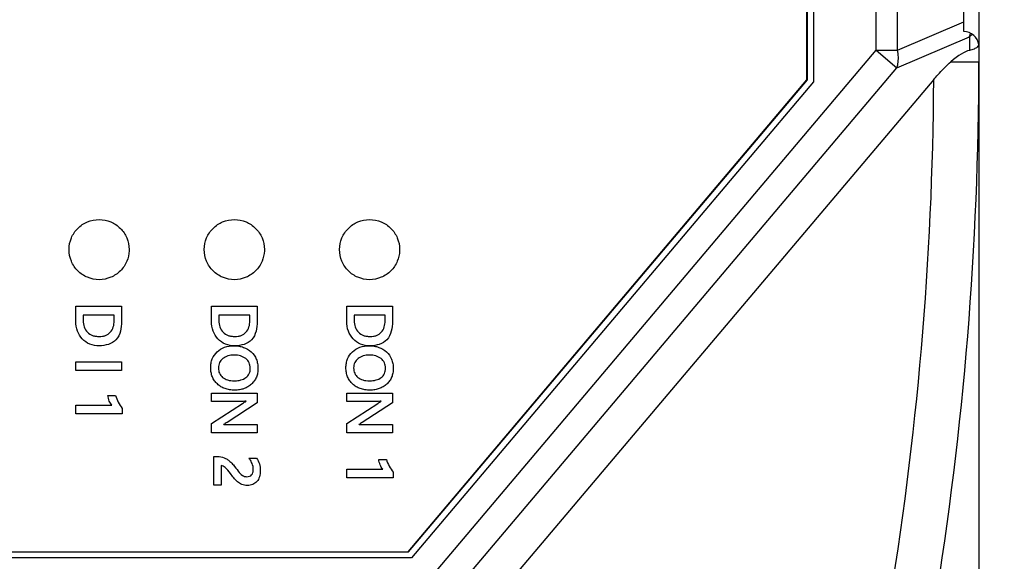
# Model space of a CAD drawing. Header units: millimetres. Extents: x -81 to 387, y -35 to 444.
# Tile 8 of 23: x 96 to 129, y 95 to 113. Entities that reach past the tile are written whole.
import ezdxf

# ---------------------------------------------------------------- set-up
doc = ezdxf.new("R2010")
doc.units = ezdxf.units.MM
doc.header["$LTSCALE"] = 65.395
doc.header["$PDMODE"] = 3
doc.header["$PDSIZE"] = 0.01
doc.layers.get('0').update_dxf_attribs({"linetype": 'CONTINUOUS'})
doc.layers.get('Defpoints').update_dxf_attribs({"linetype": 'CONTINUOUS'})
for name, color, linetype in [('IO_COUPLER_MODULE-DIM', 7, 'CONTINUOUS'), ('SHEET-LORA_MAIN-ENDNODE-SHAPE', 7, 'CONTINUOUS'), ('SHEET-LORA_MAIN-GATEWAY-SHAPE', 7, 'CONTINUOUS'), ('TOP_CASE-_AK-DR-10-SHAPE', 7, 'CONTINUOUS')]:
    doc.layers.add(name, color=color, linetype=linetype)
doc.styles.get("Standard").update_dxf_attribs({"font": 'gothic.ttf'})
doc.dimstyles.new('DIMSTYLE_1', dxfattribs={"dimtxt": 3.5, "dimasz": 3.5, "dimexe": 1.5, "dimexo": 1, "dimgap": 0.875, "dimtad": 1, "dimdec": 5, "dimdsep": 46, "dimtxsty": 'STANDARD', "dimblk": '_FILLED', "dimblk1": '_FILLED', "dimblk2": '_FILLED', "dimcen": 0.09, "dimadec": 5, "dimazin": 2, "dimtp": 0.2, "dimtm": 0.2, "dimtfac": 1, "dimtdec": 5, "dimtofl": 0, "dimtmove": 0, "dimatfit": 3, "dimldrblk": '_FILLED', "dimfxl": 1, "dimtolj": 1, "dimarcsym": 0})

# ---------------------------------------------------------------- blocks, each defined once
blk = doc.blocks.new('_FILLED')
at = {"color": 0, "linetype": 'ByBlock'}
blk.add_solid([(0, 0), (-1, 0.2143), (-1, -0.2143)], dxfattribs=at)
blk = doc.blocks.new('*D142')
at = {"layer": 'Defpoints', "color": 0, "linetype": 'Continuous'}
for p in [(127.672, 139.025), (55.672, 137.026), (127.672, 53.455)]:
    blk.add_point(p, dxfattribs=at)
at = {"layer": 'IO_COUPLER_MODULE-DIM', "color": 0, "linetype": 'Continuous', "lineweight": -2}
for p, q in [((127.672, 138.025), (127.672, 51.955)), ((55.672, 136.026), (55.672, 51.955)), ((59.172, 53.455), (124.172, 53.455))]:
    blk.add_line(p, q, dxfattribs=at)
at = {"layer": 'IO_COUPLER_MODULE-DIM', "color": 0, "linetype": 'Continuous', "lineweight": -2, "xscale": 3.5, "yscale": 3.5, "zscale": 3.5, "rotation": 180}
blk.add_blockref('_FILLED', (55.672, 53.455), dxfattribs=at)
at = {"layer": 'IO_COUPLER_MODULE-DIM', "color": 0, "linetype": 'Continuous', "lineweight": -2, "xscale": 3.5, "yscale": 3.5, "zscale": 3.5}
blk.add_blockref('_FILLED', (127.672, 53.455), dxfattribs=at)
at = {"layer": 'IO_COUPLER_MODULE-DIM', "color": 0, "linetype": 'Continuous', "insert": (90.739, 60.33), "char_height": 4.5, "attachment_point": 2, "line_spacing_factor": 0.9}
blk.add_mtext('\\A1;72', dxfattribs=at)
blk = doc.blocks.new('*D143')
at = {"layer": 'Defpoints', "color": 0, "linetype": 'Continuous'}
for p in [(119.172, 177.976), (119.172, 75.076), (147.54, 75.076)]:
    blk.add_point(p, dxfattribs=at)
at = {"layer": 'IO_COUPLER_MODULE-DIM', "color": 0, "linetype": 'Continuous', "lineweight": -2}
for p, q in [((120.172, 177.976), (149.04, 177.976)), ((147.54, 174.476), (147.54, 78.576)), ((120.172, 75.076), (149.04, 75.076))]:
    blk.add_line(p, q, dxfattribs=at)
at = {"layer": 'IO_COUPLER_MODULE-DIM', "color": 0, "linetype": 'Continuous', "lineweight": -2, "xscale": 3.5, "yscale": 3.5, "zscale": 3.5}
for p, rotation in [((147.54, 177.976), 90), ((147.54, 75.076), 270)]:
    blk.add_blockref('_FILLED', p, dxfattribs=dict(at, rotation=rotation))
at = {"layer": 'IO_COUPLER_MODULE-DIM', "color": 0, "linetype": 'Continuous', "insert": (140.665, 126.487), "char_height": 4.5, "attachment_point": 2, "rotation": 90, "line_spacing_factor": 0.9}
blk.add_mtext('\\A1;102.9', dxfattribs=at)
blk = doc.blocks.new('*D156')
at = {"layer": 'Defpoints', "color": 0, "linetype": 'Continuous'}
for p in [(110.172, 375.076), (136.343, 75.076), (164.712, 75.076)]:
    blk.add_point(p, dxfattribs=at)
at = {"layer": 'IO_COUPLER_MODULE-DIM', "color": 0, "linetype": 'Continuous', "lineweight": -2}
for p, q in [((111.172, 375.076), (166.212, 375.076)), ((164.712, 371.576), (164.712, 78.576)), ((137.343, 75.076), (166.212, 75.076))]:
    blk.add_line(p, q, dxfattribs=at)
at = {"layer": 'IO_COUPLER_MODULE-DIM', "color": 0, "linetype": 'Continuous', "lineweight": -2, "xscale": 3.5, "yscale": 3.5, "zscale": 3.5}
for p, rotation in [((164.712, 375.076), 90), ((164.712, 75.076), 270)]:
    blk.add_blockref('_FILLED', p, dxfattribs=dict(at, rotation=rotation))
at = {"layer": 'IO_COUPLER_MODULE-DIM', "color": 0, "linetype": 'Continuous', "insert": (157.837, 224.826), "char_height": 4.5, "attachment_point": 2, "rotation": 90, "line_spacing_factor": 0.9}
blk.add_mtext('\\A1;300', dxfattribs=at)

msp = doc.modelspace()

# ---------------------------------------------------------------- linework, layer by layer
at = {"layer": 'SHEET-LORA_MAIN-ENDNODE-SHAPE', "color": 7, "linetype": 'Continuous'}
for p, q in [((97.628846, 103.389063), (99.1502, 103.389063)), ((97.628846, 102.890905), (97.628846, 103.389063)), ((99.1502, 103.389063), (99.1502, 102.884696)), ((102.142285, 103.389063), (103.663639, 103.389063)), ((102.142285, 102.890905), (102.142285, 103.389063)), ((103.663639, 103.389063), (103.663639, 102.884696)), ((106.642283, 103.389063), (108.163637, 103.389063)), ((106.642283, 102.890905), (106.642283, 103.389063)), ((108.163637, 103.389063), (108.163637, 102.884696)), ((98.905301, 103.094493), (97.872791, 103.094493)), ((97.872791, 103.094493), (97.872791, 102.908474)), ((98.905301, 102.906392), (98.905301, 103.094493)), ((103.418705, 103.094493), (102.386195, 103.094493)), ((102.386195, 103.094493), (102.386195, 102.908474)), ((103.418705, 102.906392), (103.418705, 103.094493)), ((107.918703, 103.094493), (106.886193, 103.094493)), ((106.886193, 103.094493), (106.886193, 102.908474)), ((107.918703, 102.906392), (107.918703, 103.094493)), ((97.628846, 101.546116), (99.1502, 101.546116)), ((97.628846, 101.251547), (97.628846, 101.546116)), ((99.1502, 101.251547), (97.628846, 101.251547)), ((99.1502, 101.546116), (99.1502, 101.251547)), ((98.692365, 100.42386), (98.94767, 100.42386)), ((102.142285, 100.506198), (103.663639, 100.506198)), ((102.142285, 100.225105), (102.142285, 100.506198)), ((103.663639, 100.506198), (103.663639, 100.17755)), ((106.642283, 100.506198), (108.163637, 100.506198)), ((106.642283, 100.225105), (106.642283, 100.506198)), ((108.163637, 100.506198), (108.163637, 100.17755)), ((97.628846, 100.101421), (98.824656, 100.101421)), ((97.628846, 99.81306), (97.628846, 100.101421)), ((99.175035, 99.994953), (99.175035, 99.81306)), ((103.054885, 100.225105), (102.142285, 100.225105)), ((102.142285, 99.488187), (103.172713, 100.161005)), ((103.663639, 100.17755), (102.660092, 99.528474)), ((107.554883, 100.225105), (106.642283, 100.225105)), ((106.642283, 99.488187), (107.672711, 100.161005)), ((108.163637, 100.17755), (107.16009, 99.528474)), ((99.175035, 99.81306), (97.628846, 99.81306)), ((102.142285, 99.180177), (102.142285, 99.488187)), ((102.755165, 99.460283), (103.663639, 99.460283)), ((103.663639, 99.460283), (103.663639, 99.180177)), ((106.642283, 99.180177), (106.642283, 99.488187)), ((107.255163, 99.460283), (108.163637, 99.460283)), ((108.163637, 99.460283), (108.163637, 99.180177)), ((103.663639, 99.180177), (102.142285, 99.180177)), ((108.163637, 99.180177), (106.642283, 99.180177)), ((102.220107, 98.39507), (102.334831, 98.39507)), ((102.220107, 97.445251), (102.220107, 98.39507)), ((103.3787, 98.34233), (103.638098, 98.34233)), ((107.705802, 98.299961), (107.961072, 98.299961)), ((102.46296, 98.090164), (102.46296, 97.445251)), ((106.642283, 97.977522), (107.838093, 97.977522)), ((106.642283, 97.689162), (106.642283, 97.977522)), ((108.188437, 97.689162), (106.642283, 97.689162)), ((108.188437, 97.871054), (108.188437, 97.689162)), ((102.46296, 97.445251), (102.220107, 97.445251))]:
    msp.add_line(p, q, dxfattribs=at)
msp.add_arc((102.735321, 97.787011), 0.849892, 37.4068246, 40.7983987, dxfattribs=at)
for points, knots in [([(97.401939, 105.275683), (97.401938, 105.408961), (97.454973, 105.670839), (97.677189, 106.000462), (98.006694, 106.223069), (98.401917, 106.302479), (98.797188, 106.22308), (99.126613, 106.000386), (99.349319, 105.670959), (99.404918, 105.394169), (99.401611, 105.246063), (99.400952, 105.231268)], [0, 0, 0, 0, 0.125450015, 0.24649616, 0.367585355, 0.493013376, 0.618443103, 0.739535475, 0.860628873, 0.986063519, 1, 1, 1, 1]), ([(101.901937, 105.275683), (101.901936, 105.408961), (101.954971, 105.670839), (102.177187, 106.000462), (102.506692, 106.223069), (102.901915, 106.302479), (103.297186, 106.22308), (103.626611, 106.000386), (103.849318, 105.670959), (103.904916, 105.394169), (103.901609, 105.246063), (103.90095, 105.231268)], [0, 0, 0, 0, 0.125450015, 0.24649616, 0.367585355, 0.493013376, 0.618443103, 0.739535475, 0.860628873, 0.986063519, 1, 1, 1, 1]), ([(106.401935, 105.275683), (106.401934, 105.408961), (106.45497, 105.670839), (106.677185, 106.000462), (107.00669, 106.223069), (107.401918, 106.302478), (107.797194, 106.223084), (108.126623, 106.000387), (108.349321, 105.670957), (108.404914, 105.394169), (108.401607, 105.246063), (108.400949, 105.231268)], [0, 0, 0, 0, 0.125449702, 0.246495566, 0.367584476, 0.493012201, 0.618446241, 0.739537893, 0.860629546, 0.986063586, 1, 1, 1, 1]), ([(99.400952, 105.231268), (99.395682, 105.112905), (99.340875, 104.867936), (99.12661, 104.55101), (98.797187, 104.328321), (98.401917, 104.248922), (98.006694, 104.328332), (97.677192, 104.550934), (97.454975, 104.880544), (97.40194, 105.142412), (97.401939, 105.275683)], [0, 0, 0, 0, 0.114690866, 0.239255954, 0.363822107, 0.492850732, 0.621877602, 0.746440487, 0.870956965, 1, 1, 1, 1]), ([(103.90095, 105.231268), (103.89568, 105.112905), (103.840873, 104.867936), (103.626608, 104.55101), (103.297185, 104.328321), (102.901915, 104.248922), (102.506693, 104.328332), (102.17719, 104.550934), (101.954973, 104.880544), (101.901938, 105.142412), (101.901937, 105.275683)], [0, 0, 0, 0, 0.114690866, 0.239255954, 0.363822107, 0.492850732, 0.621877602, 0.746440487, 0.870956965, 1, 1, 1, 1]), ([(108.400949, 105.231268), (108.395679, 105.112905), (108.340877, 104.867938), (108.12662, 104.551008), (107.797194, 104.328317), (107.401918, 104.248923), (107.006691, 104.328332), (106.677188, 104.550934), (106.454971, 104.880544), (106.401936, 105.142412), (106.401935, 105.275683)], [0, 0, 0, 0, 0.114690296, 0.239253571, 0.363818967, 0.492852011, 0.621878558, 0.746441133, 0.870957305, 1, 1, 1, 1]), ([(98.408167, 102.076483), (98.300369, 102.076483), (98.087768, 102.107905), (97.824694, 102.290651), (97.658572, 102.565508), (97.628846, 102.780828), (97.628846, 102.890905)], [0, 0, 0, 0, 0.256551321, 0.495430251, 0.738025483, 1, 1, 1, 1]), ([(97.872791, 102.908474), (97.872791, 102.772147), (97.940003, 102.549714), (98.152815, 102.424666), (98.289998, 102.391524), (98.40318, 102.383941), (98.515158, 102.391461), (98.647419, 102.424101), (98.850796, 102.554116), (98.905301, 102.772179), (98.905301, 102.906392)], [0, 0, 0, 0, 0.249308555, 0.369850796, 0.435065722, 0.506536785, 0.576432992, 0.639484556, 0.754555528, 1, 1, 1, 1]), ([(99.1502, 102.884696), (99.1502, 102.673394), (99.070339, 102.202309), (98.605525, 102.076483), (98.408167, 102.076483)], [0, 0, 0, 0, 0.517060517, 1, 1, 1, 1]), ([(102.921571, 102.076483), (102.813773, 102.076483), (102.601172, 102.107906), (102.338097, 102.290646), (102.171991, 102.565512), (102.142285, 102.780829), (102.142285, 102.890905)], [0, 0, 0, 0, 0.256553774, 0.495434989, 0.738025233, 1, 1, 1, 1]), ([(102.386195, 102.908474), (102.386195, 102.772164), (102.453247, 102.549662), (102.66614, 102.42466), (102.803365, 102.391527), (102.916575, 102.383941), (103.028561, 102.391461), (103.160823, 102.424101), (103.364199, 102.554116), (103.418705, 102.772179), (103.418705, 102.906392)], [0, 0, 0, 0, 0.249266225, 0.369832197, 0.435077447, 0.506561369, 0.576454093, 0.639502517, 0.754567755, 1, 1, 1, 1]), ([(103.663639, 102.884696), (103.663639, 102.673394), (103.583769, 102.202295), (103.118938, 102.076483), (102.921571, 102.076483)], [0, 0, 0, 0, 0.517048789, 1, 1, 1, 1]), ([(107.421569, 102.076483), (107.313771, 102.076483), (107.10117, 102.107906), (106.838095, 102.290646), (106.671989, 102.565512), (106.642283, 102.780829), (106.642283, 102.890905)], [0, 0, 0, 0, 0.256553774, 0.495434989, 0.738025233, 1, 1, 1, 1]), ([(106.886193, 102.908474), (106.886193, 102.772164), (106.953245, 102.549662), (107.166138, 102.42466), (107.303363, 102.391527), (107.416573, 102.383941), (107.528559, 102.391461), (107.660821, 102.424101), (107.864197, 102.554116), (107.918703, 102.772179), (107.918703, 102.906392)], [0, 0, 0, 0, 0.249266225, 0.369832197, 0.435077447, 0.506561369, 0.576454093, 0.639502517, 0.754567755, 1, 1, 1, 1]), ([(108.163637, 102.884696), (108.163637, 102.673394), (108.083767, 102.202295), (107.618936, 102.076483), (107.421569, 102.076483)], [0, 0, 0, 0, 0.517048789, 1, 1, 1, 1]), ([(102.91642, 100.601624), (102.85941, 100.601536), (102.749648, 100.609141), (102.593504, 100.647112), (102.454194, 100.71186), (102.334301, 100.801735), (102.236078, 100.912305), (102.165165, 101.042291), (102.123584, 101.188917), (102.111253, 101.344385), (102.12346, 101.49872), (102.176695, 101.688056), (102.319152, 101.890441), (102.577306, 102.048272), (102.779528, 102.076054), (102.88333, 102.076483)], [0, 0, 0, 0, 0.07075392, 0.13622629, 0.198590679, 0.260342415, 0.321180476, 0.381006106, 0.442772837, 0.509178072, 0.573857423, 0.634235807, 0.75189061, 0.871560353, 1, 1, 1, 1]), ([(102.88333, 102.076483), (102.94063, 102.076719), (103.050627, 102.068973), (103.255634, 102.018887), (103.477928, 101.888123), (103.625485, 101.677935), (103.680166, 101.481533), (103.692635, 101.324742), (103.680524, 101.170325), (103.639802, 101.028489), (103.57053, 100.902662), (103.474658, 100.795754), (103.358457, 100.708794), (103.224482, 100.645929), (103.075245, 100.608913), (102.9706, 100.601708), (102.91642, 100.601624)], [0, 0, 0, 0, 0.070638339, 0.136240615, 0.260015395, 0.380922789, 0.443429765, 0.510761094, 0.574702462, 0.634258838, 0.692068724, 0.751003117, 0.810727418, 0.870613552, 0.933007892, 1, 1, 1, 1]), ([(107.416418, 100.601624), (107.359408, 100.601537), (107.249646, 100.609141), (107.093502, 100.647111), (106.954193, 100.71186), (106.834294, 100.801735), (106.736081, 100.912318), (106.665163, 101.042302), (106.623582, 101.188923), (106.611251, 101.344387), (106.623458, 101.498719), (106.676692, 101.688057), (106.819152, 101.890433), (107.077291, 102.048298), (107.279522, 102.076058), (107.383328, 102.076483)], [0, 0, 0, 0, 0.07075382, 0.136226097, 0.198590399, 0.260342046, 0.321184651, 0.381009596, 0.44277295, 0.509176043, 0.573855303, 0.634233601, 0.751888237, 0.871556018, 1, 1, 1, 1]), ([(107.383328, 102.076483), (107.440624, 102.076717), (107.550616, 102.068973), (107.755622, 102.018885), (107.977925, 101.888128), (108.125483, 101.677935), (108.180165, 101.481533), (108.192632, 101.324744), (108.180523, 101.170332), (108.1398, 101.028506), (108.070527, 100.902689), (107.974648, 100.795791), (107.858459, 100.708807), (107.724481, 100.645933), (107.575243, 100.608913), (107.470598, 100.601708), (107.416418, 100.601624)], [0, 0, 0, 0, 0.070632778, 0.136236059, 0.260016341, 0.380924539, 0.44343193, 0.510763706, 0.574703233, 0.634255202, 0.692061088, 0.75099417, 0.810723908, 0.870612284, 0.93300743, 1, 1, 1, 1]), ([(102.899875, 101.766426), (102.862883, 101.766471), (102.791809, 101.76234), (102.659883, 101.734856), (102.516805, 101.665482), (102.414382, 101.547111), (102.377196, 101.433312), (102.368963, 101.340616), (102.37692, 101.247438), (102.411345, 101.132297), (102.508473, 101.010867), (102.651306, 100.942255), (102.784295, 100.915688), (102.867272, 100.911202), (102.915464, 100.911786), (102.925317, 100.912049)], [0, 0, 0, 0, 0.071331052, 0.137456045, 0.259740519, 0.37226968, 0.42857869, 0.488867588, 0.551133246, 0.608444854, 0.719312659, 0.83972601, 0.906911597, 0.980957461, 1, 1, 1, 1]), ([(102.925317, 100.912049), (102.954876, 100.912836), (103.019942, 100.91741), (103.146018, 100.941154), (103.29158, 101.006086), (103.391564, 101.125207), (103.426907, 101.238627), (103.434946, 101.33177), (103.426597, 101.425647), (103.389157, 101.542373), (103.285498, 101.663312), (103.107308, 101.750733), (102.971156, 101.766339), (102.899875, 101.766426)], [0, 0, 0, 0, 0.058831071, 0.129717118, 0.255092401, 0.368358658, 0.426420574, 0.489488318, 0.553468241, 0.613000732, 0.731143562, 0.858448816, 1, 1, 1, 1]), ([(107.399873, 101.766426), (107.362882, 101.766472), (107.291808, 101.762344), (107.159883, 101.734878), (107.016791, 101.665519), (106.914383, 101.547131), (106.877193, 101.433323), (106.868961, 101.340621), (106.876918, 101.247438), (106.911343, 101.132297), (107.008471, 101.010867), (107.151304, 100.942255), (107.284293, 100.915688), (107.36727, 100.911202), (107.415462, 100.911787), (107.425315, 100.912049)], [0, 0, 0, 0, 0.071329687, 0.137452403, 0.259730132, 0.372266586, 0.428576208, 0.48887422, 0.551139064, 0.608449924, 0.71931628, 0.839728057, 0.906912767, 0.980957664, 1, 1, 1, 1]), ([(107.425315, 100.912049), (107.454874, 100.912838), (107.519941, 100.917414), (107.646011, 100.941173), (107.791581, 101.006082), (107.891562, 101.125208), (107.926905, 101.238627), (107.934944, 101.331772), (107.926594, 101.425653), (107.889161, 101.542383), (107.78549, 101.663311), (107.607307, 101.750734), (107.471154, 101.766337), (107.399873, 101.766426)], [0, 0, 0, 0, 0.058831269, 0.129718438, 0.255090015, 0.368356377, 0.426418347, 0.489486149, 0.55346941, 0.613007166, 0.731143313, 0.858448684, 1, 1, 1, 1]), ([(98.824656, 100.101421), (98.78859, 100.140883), (98.731818, 100.246464), (98.699871, 100.360456), (98.692365, 100.42386)], [0, 0, 0, 0, 0.455731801, 1, 1, 1, 1]), ([(103.290541, 100.23336), (103.276627, 100.231772), (103.198215, 100.225582), (103.119504, 100.225105), (103.054885, 100.225105)], [0, 0, 0, 0, 0.178117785, 1, 1, 1, 1]), ([(107.790539, 100.23336), (107.776625, 100.231772), (107.698213, 100.225582), (107.619502, 100.225105), (107.554883, 100.225105)], [0, 0, 0, 0, 0.178117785, 1, 1, 1, 1]), ([(102.542264, 99.451992), (102.551621, 99.45392), (102.622543, 99.460749), (102.693655, 99.460283), (102.755165, 99.460283)], [0, 0, 0, 0, 0.134433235, 1, 1, 1, 1]), ([(107.042262, 99.451992), (107.051619, 99.45392), (107.122541, 99.460749), (107.193653, 99.460283), (107.255163, 99.460283)], [0, 0, 0, 0, 0.134433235, 1, 1, 1, 1]), ([(102.334831, 98.39507), (102.411731, 98.39507), (102.527935, 98.374425), (102.647448, 98.313343), (102.710744, 98.270429), (102.784606, 98.211385), (102.89334, 98.088833), (102.980859, 97.975506), (103.033472, 97.905168)], [0, 0, 0, 0, 0.259219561, 0.385682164, 0.450442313, 0.516783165, 0.703909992, 1, 1, 1, 1]), ([(103.638098, 98.34233), (103.679715, 98.282602), (103.746576, 98.148139), (103.774842, 97.929969), (103.752743, 97.724564), (103.664751, 97.554814), (103.514607, 97.449826), (103.362273, 97.428164), (103.238154, 97.43754), (103.122014, 97.47105), (102.996124, 97.550366), (102.876792, 97.683062), (102.805561, 97.780139), (102.768888, 97.829708)], [0, 0, 0, 0, 0.114831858, 0.231932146, 0.342783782, 0.436287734, 0.524202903, 0.620665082, 0.672621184, 0.719983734, 0.809980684, 0.902735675, 1, 1, 1, 1]), ([(103.033472, 97.905168), (103.072625, 97.852619), (103.133408, 97.780148), (103.241438, 97.729747), (103.323975, 97.719624), (103.408373, 97.730928), (103.484542, 97.778833), (103.527976, 97.864485), (103.540333, 97.99602), (103.50823, 98.154056), (103.44442, 98.25878), (103.410426, 98.303295)], [0, 0, 0, 0, 0.181501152, 0.252501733, 0.324975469, 0.409230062, 0.483827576, 0.564153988, 0.665278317, 0.845613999, 1, 1, 1, 1]), ([(107.838093, 97.977522), (107.802, 98.016968), (107.745208, 98.122556), (107.713308, 98.23656), (107.705802, 98.299961)], [0, 0, 0, 0, 0.455771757, 1, 1, 1, 1]), ([(102.768888, 97.829708), (102.715918, 97.901231), (102.635623, 98.00778), (102.510491, 98.090164), (102.46296, 98.090164)], [0, 0, 0, 0, 0.651867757, 1, 1, 1, 1])]:
    msp.add_open_spline(points, degree=3, knots=knots, dxfattribs=at)
for points in [[(98.94767, 100.42386), (98.994164, 100.268868), (99.074749, 100.121944), (99.175035, 99.994953)], [(103.172713, 100.161005), (103.210676, 100.185878), (103.249799, 100.209235), (103.290541, 100.229232)], [(107.672711, 100.161005), (107.710674, 100.185878), (107.749797, 100.209235), (107.790539, 100.229232)], [(102.660092, 99.528474), (102.621426, 99.503402), (102.582655, 99.478342), (102.542264, 99.456155)], [(107.16009, 99.528474), (107.121424, 99.503402), (107.082653, 99.478342), (107.042262, 99.456155)], [(107.961072, 98.299961), (108.007566, 98.14497), (108.088172, 97.998061), (108.188437, 97.871054)]]:
    msp.add_open_spline(points, degree=3, dxfattribs=at)
at = {"layer": 'SHEET-LORA_MAIN-GATEWAY-SHAPE', "color": 7, "linetype": 'Continuous'}
for p, q in [((121.971908, 110.923871), (121.971908, 119.02561)), ((121.951921, 110.923973), (121.951921, 118.525699)), ((108.681197, 95.225714), (121.951921, 110.923973)), ((108.701213, 95.22561), (121.971908, 110.923871)), ((74.622611, 95.225714), (108.681197, 95.225714)), ((74.642604, 95.22561), (108.701213, 95.22561))]:
    msp.add_line(p, q, dxfattribs=at)
at = {"layer": 'TOP_CASE-_AK-DR-10-SHAPE', "color": 7, "linetype": 'Continuous'}
for p, q in [((124.257695, 111.905436), (124.257695, 141.145784)), ((124.964801, 111.905436), (124.964801, 141.145784)), ((127.171908, 112.52561), (127.171908, 140.52561)), ((122.171908, 119.02561), (122.171908, 110.850662)), ((124.964801, 111.905436), (127.171908, 112.848847)), ((124.94409, 111.325184), (127.358304, 112.357121)), ((127.358304, 112.357121), (127.358304, 111.899072)), ((127.671908, 112.117078), (127.671908, 111.52561)), ((109.217238, 94.113677), (124.257695, 111.905436)), ((124.257695, 111.905436), (124.964801, 111.905436)), ((124.257695, 111.905436), (124.94409, 111.325184)), ((126.742937, 111.52561), (127.671908, 111.52561)), ((109.903634, 93.533425), (124.94409, 111.325184)), ((122.171908, 110.850662), (108.794029, 95.02561)), ((126.17033, 110.933585), (110.455551, 92.344152)), ((108.794029, 95.02561), (74.549788, 95.02561))]:
    msp.add_line(p, q, dxfattribs=at)
for centre, radius, start, end in [((127.171908, 112.02561), 0.5, 7.1786658, 90), ((126.610472, 112.618213), 0.792099, 340.7542794, 342.9253442), ((126.795956, 113.103933), 0.93486, 306.9796383, 308.9227413), ((126.541427, 112.638479), 0.864052, 342.9850236, 349.1309379), ((126.822993, 113.071197), 0.892405, 308.8927497, 314.9054984), ((15.121908, 111.52561), 112.55, 341.39427591, 0), ((15.121908, 111.52561), 111.05, 341.22049459, 359.69454584)]:
    msp.add_arc(centre, radius, start, end, dxfattribs=at)
msp.add_ellipse((126.171908, 109.802225), major_axis=(1.389066, 2.07086), ratio=0.27337543, start_param=0.271465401, end_param=0.793255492, dxfattribs=at)
for points, knots in [([(127.667989, 112.088091), (127.66615, 112.081317), (127.655269, 112.052034), (127.634568, 112.027242), (127.616746, 112.011068)], [0, 0, 0, 0, 0.225804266, 1, 1, 1, 1]), ([(124.94409, 111.325184), (124.958973, 111.367792), (125.007141, 111.557419), (124.996109, 111.758946), (124.964801, 111.905436)], [0, 0, 0, 0, 0.231532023, 1, 1, 1, 1]), ([(127.616746, 112.011068), (127.58667, 111.983772), (127.502621, 111.936206), (127.411216, 111.909994), (127.358304, 111.899072)], [0, 0, 0, 0, 0.429144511, 1, 1, 1, 1]), ([(126.17033, 110.933585), (126.215228, 110.986696), (126.395496, 111.193866), (126.588326, 111.390804), (126.742937, 111.52561)], [0, 0, 0, 0, 0.253194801, 1, 1, 1, 1])]:
    msp.add_open_spline(points, degree=3, knots=knots, dxfattribs=at)
msp.add_open_spline([(127.671908, 112.117078), (127.671908, 112.107328), (127.670543, 112.097501), (127.667989, 112.088091)], degree=3, dxfattribs=at)

# ---------------------------------------------------------------- dimensions: what is measured, and where the dimension line sits
at = {"layer": 'IO_COUPLER_MODULE-DIM', "color": 5, "linetype": 'Continuous'}
for base, p1, p2, picture, middle in [((164.711573, 75.07561), (110.171903, 375.07561), (136.343192, 75.07561), '*D156', (164.711573, 224.82561)), ((147.54029, 75.07561), (119.171908, 177.97561), (119.171908, 75.07561), '*D143', (147.54029, 126.486718))]:
    dim = msp.add_linear_dim(base=base, p1=p1, p2=p2, angle=270, dimstyle='DIMSTYLE_1', override={"dimtxt": 4.5}, dxfattribs=at)
    dim.commit()
    dim.dimension.update_dxf_attribs({"geometry": picture, "text_midpoint": middle, "dimtype": 160})
dim = msp.add_linear_dim(base=(127.671907, 53.45477), p1=(55.671908, 137.02561), p2=(127.671907, 139.024676), dimstyle='DIMSTYLE_1', override={"dimtxt": 4.5}, dxfattribs=at)
dim.commit()
dim.dimension.update_dxf_attribs({"geometry": '*D142', "text_midpoint": (90.739456, 53.45477), "dimtype": 160})

doc.saveas('drawing.dxf')
